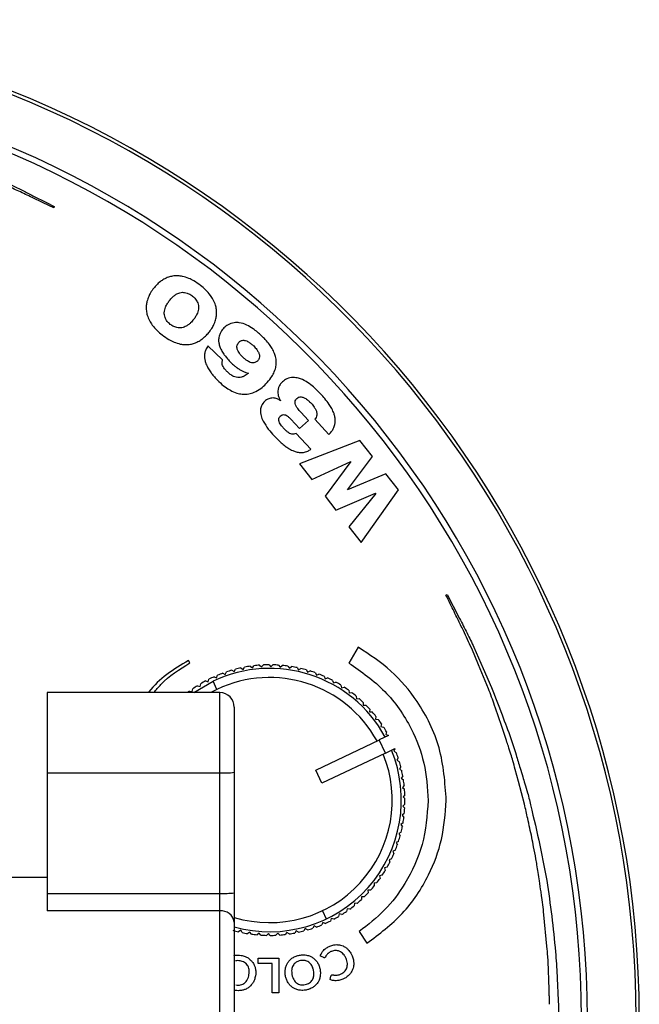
# Model space of a CAD drawing. Header units: millimetres. Extents: x -120 to 136, y 233 to 343.
# Tile 5 of 5: x 102 to 136, y 289 to 343. Entities that reach past the tile are written whole.
import ezdxf

# ---------------------------------------------------------------- set-up
doc = ezdxf.new("R2010")
doc.units = ezdxf.units.MM

msp = doc.modelspace()

# ---------------------------------------------------------------- linework, layer by layer
at = {"color": 7, "linetype": 'Continuous', "lineweight": 25}
for p, q in [((103.833, 332.564), (103.8, 332.497)), ((113.104, 324.122), (112.297, 324.901)), ((116.291, 321.872), (116.285, 321.866)), ((117.827, 320.791), (117.401, 321.247)), ((116.862, 320.849), (117.339, 320.337)), ((117.339, 320.337), (117.827, 320.791)), ((118.177, 320.849), (118.955, 320.014)), ((117.96, 319.203), (117.155, 320.067)), ((120.654, 319.689), (117.343, 318.405)), ((121.348, 318.8), (120.654, 319.689)), ((117.343, 318.405), (118.023, 317.536)), ((118.023, 317.536), (120.161, 318.525)), ((120.167, 318.517), (118.74, 316.617)), ((119.97, 316.968), (121.348, 318.8)), ((120.161, 318.525), (120.167, 318.517)), ((122.086, 317.855), (119.976, 316.961)), ((122.78, 316.967), (122.086, 317.855)), ((119.337, 315.853), (121.526, 316.778)), ((119.976, 316.961), (119.97, 316.968)), ((121.532, 316.77), (120.055, 314.935)), ((120.734, 314.065), (122.78, 316.967)), ((121.526, 316.778), (121.532, 316.77)), ((118.74, 316.617), (119.337, 315.853)), ((120.055, 314.935), (120.734, 314.065)), ((125.399, 311.173), (125.466, 311.206)), ((120.557, 308.303), (120.051, 307.428)), ((120.572, 308.294), (120.557, 308.303)), ((111.299, 307.432), (111.222, 307.565)), ((113.246, 306.803), (113.31, 306.936)), ((113.607, 307.03), (113.735, 306.957)), ((113.735, 306.957), (113.808, 307.085)), ((114.111, 307.158), (114.234, 307.076)), ((114.234, 307.076), (114.315, 307.199)), ((114.622, 307.25), (114.739, 307.16)), ((114.739, 307.16), (114.829, 307.277)), ((115.139, 307.307), (115.25, 307.209)), ((115.25, 307.209), (115.348, 307.32)), ((115.659, 307.327), (115.762, 307.222)), ((115.762, 307.222), (115.868, 307.325)), ((116.179, 307.312), (116.274, 307.199)), ((116.274, 307.199), (116.387, 307.295)), ((116.696, 307.26), (116.784, 307.141)), ((116.784, 307.141), (116.903, 307.229)), ((117.208, 307.172), (117.288, 307.047)), ((117.288, 307.047), (117.412, 307.126)), ((117.714, 307.048), (117.784, 306.918)), ((117.784, 306.918), (117.914, 306.989)), ((111.508, 305.798), (112.576, 306.424)), ((112.165, 306.44), (112.306, 306.395)), ((112.306, 306.395), (112.351, 306.536)), ((112.791, 305.972), (112.576, 306.424)), ((112.632, 306.67), (112.769, 306.615)), ((112.769, 306.615), (112.823, 306.753)), ((113.113, 306.867), (113.246, 306.803)), ((118.209, 306.89), (118.27, 306.755)), ((118.27, 306.755), (118.404, 306.816)), ((118.692, 306.697), (118.743, 306.559)), ((118.743, 306.559), (118.882, 306.61)), ((119.16, 306.471), (119.202, 306.33)), ((119.202, 306.33), (119.344, 306.371)), ((111.286, 305.885), (111.432, 305.86)), ((111.432, 305.86), (111.456, 306.006)), ((111.716, 306.178), (111.86, 306.143)), ((111.86, 306.143), (111.894, 306.287)), ((112.791, 305.972), (112.45, 305.798)), ((119.612, 306.213), (119.644, 306.069)), ((119.644, 306.069), (119.788, 306.101)), ((120.044, 305.924), (120.066, 305.778)), ((112.944, 305.798), (103.444, 305.798)), ((103.444, 305.798), (103.444, 293.774)), ((112.944, 269.916), (112.944, 305.798)), ((120.066, 305.778), (120.212, 305.8)), ((120.455, 305.606), (120.467, 305.459)), ((120.467, 305.459), (120.614, 305.47)), ((113.744, 304.998), (113.744, 270.716)), ((120.843, 305.26), (120.845, 305.112)), ((120.845, 305.112), (120.992, 305.113)), ((121.206, 304.887), (121.197, 304.74)), ((121.197, 304.74), (121.345, 304.731)), ((121.542, 304.491), (121.523, 304.344)), ((121.523, 304.344), (121.669, 304.325)), ((121.85, 304.071), (121.82, 303.927)), ((121.82, 303.927), (121.965, 303.897)), ((128.735, 303.153), (128.518, 303.829)), ((118.229, 301.528), (121.74, 303.199)), ((122.238, 303.436), (121.726, 303.192)), ((122.069, 302.47), (121.726, 303.192)), ((121.74, 303.199), (121.74, 303.199)), ((122.127, 303.632), (122.088, 303.489)), ((122.088, 303.489), (122.23, 303.45)), ((122.238, 303.436), (122.23, 303.45)), ((122.07, 302.47), (122.582, 302.713)), ((122.587, 302.699), (122.528, 302.564)), ((122.587, 302.699), (122.582, 302.713)), ((122.069, 302.47), (118.573, 300.806)), ((122.528, 302.564), (122.664, 302.505)), ((122.767, 302.212), (122.699, 302.081)), ((122.699, 302.081), (122.83, 302.012)), ((118.573, 300.806), (118.229, 301.528)), ((122.913, 301.712), (122.836, 301.586)), ((122.836, 301.586), (122.961, 301.509)), ((129.402, 300.905), (129.213, 301.57)), ((103.444, 301.376), (112.944, 301.376)), ((123.023, 301.204), (122.937, 301.084)), ((122.937, 301.084), (123.058, 300.998)), ((123.098, 300.69), (123.004, 300.576)), ((123.004, 300.576), (123.118, 300.482)), ((129.724, 299.656), (129.402, 300.905)), ((123.137, 300.171), (123.035, 300.064)), ((123.035, 300.064), (123.142, 299.962)), ((123.139, 299.651), (123.03, 299.551)), ((123.03, 299.551), (123.13, 299.442)), ((123.105, 299.132), (122.989, 299.04)), ((122.989, 299.04), (123.081, 298.925)), ((123.035, 298.617), (122.913, 298.533)), ((122.913, 298.533), (122.997, 298.412)), ((122.929, 298.108), (122.802, 298.033)), ((122.802, 298.033), (122.877, 297.906)), ((122.788, 297.607), (122.656, 297.541)), ((122.656, 297.541), (122.722, 297.409)), ((122.403, 296.642), (122.263, 296.595)), ((122.612, 297.118), (122.476, 297.061)), ((122.476, 297.061), (122.532, 296.925)), ((122.161, 296.182), (122.018, 296.145)), ((122.018, 296.145), (122.055, 296.002)), ((122.263, 296.595), (122.31, 296.455)), ((103.444, 295.607), (97.68, 295.607)), ((121.887, 295.739), (121.742, 295.713)), ((121.742, 295.713), (121.769, 295.567)), ((121.584, 295.317), (121.437, 295.301)), ((121.437, 295.301), (121.453, 295.154)), ((103.444, 294.739), (112.944, 294.739)), ((120.744, 294.546), (120.74, 294.398)), ((120.892, 294.542), (120.744, 294.546)), ((121.251, 294.918), (121.104, 294.911)), ((121.104, 294.911), (121.11, 294.764)), ((130.636, 294.825), (130.636, 294.83)), ((130.767, 293.85), (130.679, 294.513)), ((120.36, 294.206), (120.345, 294.059)), ((120.507, 294.192), (120.36, 294.206)), ((112.944, 293.774), (103.444, 293.774)), ((118.593, 293.783), (118.808, 293.331)), ((119.079, 293.36), (119.034, 293.219)), ((119.219, 293.315), (119.079, 293.36)), ((119.525, 293.612), (119.49, 293.468)), ((119.669, 293.577), (119.525, 293.612)), ((119.953, 293.895), (119.928, 293.749)), ((120.098, 293.87), (119.953, 293.895)), ((130.776, 293.743), (130.767, 293.85)), ((130.975, 291.65), (130.776, 293.743)), ((118.139, 292.952), (118.075, 292.819)), ((118.272, 292.888), (118.139, 292.952)), ((118.616, 293.14), (118.561, 293.002)), ((118.753, 293.085), (118.616, 293.14)), ((114.097, 292.708), (113.972, 292.629)), ((114.176, 292.583), (114.097, 292.708)), ((114.601, 292.614), (114.482, 292.527)), ((114.689, 292.495), (114.601, 292.614)), ((115.11, 292.556), (114.998, 292.46)), ((115.206, 292.443), (115.11, 292.556)), ((115.622, 292.533), (115.517, 292.43)), ((115.726, 292.428), (115.622, 292.533)), ((116.135, 292.546), (116.037, 292.436)), ((116.245, 292.448), (116.135, 292.546)), ((116.645, 292.595), (116.555, 292.478)), ((116.762, 292.505), (116.645, 292.595)), ((117.151, 292.679), (117.069, 292.556)), ((117.274, 292.597), (117.151, 292.679)), ((117.65, 292.798), (117.577, 292.67)), ((117.778, 292.725), (117.65, 292.798)), ((120.625, 292.639), (121.037, 291.991)), ((118.671, 291.204), (118.483, 291.289)), ((115.066, 290.884), (115.066, 291.178)), ((115.066, 291.178), (116.188, 291.178)), ((115.832, 290.884), (115.066, 290.884)), ((115.832, 289.266), (115.832, 290.884)), ((116.188, 291.178), (116.188, 289.266)), ((119.023, 289.989), (119.068, 290.188)), ((116.188, 289.266), (115.832, 289.266))]:
    msp.add_line(p, q, dxfattribs=at)
at = {"color": 7, "linetype": 'Continuous', "lineweight": 25, "flags": 128}
for points in [[(103.8, 332.497), (103.224, 332.771), (102.614, 333.061)], [(102.661, 333.161), (103.405, 332.782), (103.833, 332.564)], [(125.466, 311.206), (125.795, 310.566), (126.143, 309.887)], [(127.743, 306.013), (127.194, 307.325), (126.815, 308.234)], [(126.94, 308.293), (127.456, 307.122), (127.915, 306.081)]]:
    msp.add_lwpolyline(points, dxfattribs=at)
at = {"color": 7, "linetype": 'Continuous', "lineweight": 25}
for centre, radius, start, end in [((81.044, 287.857), 55, 197.4576, 162.5424), ((81.044, 287.857), 54.821, 197.5163, 162.4837), ((81.044, 287.857), 52.139, 198.4489, 161.5511), ((81.044, 287.857), 51.818, 198.5675, 161.4325), ((115.692, 299.878), 7.25, 28.6131, 115.4545), ((115.692, 299.878), 7.45, 106.258, 108.6511), ((115.692, 299.878), 7.45, 102.258, 104.6511), ((115.692, 299.878), 7.45, 98.258, 100.6511), ((115.692, 299.878), 7.45, 94.258, 96.6511), ((115.692, 299.878), 7.45, 90.258, 92.6511), ((115.692, 299.878), 7.45, 86.258, 88.6511), ((115.692, 299.878), 7.45, 82.258, 84.6511), ((115.692, 299.878), 7.45, 78.258, 80.6511), ((115.692, 299.878), 7.45, 74.258, 76.6511), ((115.692, 299.878), 7.45, 70.258, 72.6511), ((115.692, 299.878), 7.45, 118.258, 120.6511), ((115.692, 299.878), 7.45, 114.258, 116.6511), ((115.692, 299.878), 6.75, 28.8518, 115.4545), ((115.692, 299.878), 7.45, 110.258, 112.6511), ((115.692, 299.878), 7.45, 66.258, 68.6511), ((115.692, 299.878), 7.45, 62.258, 64.6511), ((115.692, 299.878), 7.45, 58.258, 60.6511), ((115.692, 299.878), 7.45, 126.258, 127.3747), ((115.692, 299.878), 7.45, 122.258, 124.6511), ((115.692, 299.878), 7.45, 54.258, 56.6511), ((112.944, 304.998), 0.8, 360, 90), ((115.692, 299.878), 7.45, 50.258, 52.6511), ((115.692, 299.878), 7.45, 46.258, 48.6511), ((115.692, 299.878), 7.45, 42.258, 44.6511), ((115.692, 299.878), 7.45, 38.258, 40.6511), ((115.692, 299.878), 7.45, 34.258, 36.6511), ((115.692, 299.878), 7.45, 30.258, 32.6511), ((115.692, 299.878), 7.25, 254.4118, 22.2876), ((115.692, 299.878), 6.75, 253.2242, 22.0572), ((115.692, 299.878), 7.45, 18.258, 20.6511), ((115.692, 299.878), 7.45, 14.258, 16.6511), ((115.692, 299.878), 7.45, 10.258, 12.6511), ((113.144, 306.345), 4.973, 267.699, 276.9332), ((115.692, 299.878), 7.45, 6.258, 8.6511), ((115.692, 299.878), 7.45, 2.258, 4.6511), ((115.692, 299.878), 7.45, 358.258, 0.6511), ((115.692, 299.878), 7.45, 354.258, 356.6511), ((115.692, 299.878), 7.45, 350.258, 352.6511), ((115.692, 299.878), 7.45, 346.258, 348.6511), ((115.692, 299.878), 7.45, 342.258, 344.6511), ((115.692, 299.878), 7.45, 338.258, 340.6511), ((115.692, 299.878), 7.45, 334.258, 336.6511), ((115.692, 299.878), 7.45, 330.258, 332.6511), ((115.692, 299.878), 7.45, 322.258, 324.6511), ((115.692, 299.878), 7.45, 326.258, 328.6511), ((115.692, 299.878), 7.45, 318.258, 320.6511), ((113.144, 299.708), 4.973, 267.699, 276.9332), ((115.692, 299.878), 7.45, 314.258, 316.6511), ((115.692, 299.878), 7.45, 306.258, 308.6511), ((115.692, 299.878), 7.45, 310.258, 312.6511), ((113.027, 293.054), 0.725, 8.6675, 96.6073), ((115.692, 299.878), 7.45, 298.258, 300.6511), ((115.692, 299.878), 7.45, 302.258, 304.6511), ((115.692, 299.878), 7.45, 286.258, 288.6511), ((115.692, 299.878), 7.45, 290.258, 292.6511), ((115.692, 299.878), 7.45, 294.258, 296.6511), ((115.692, 299.878), 7.45, 254.258, 256.6511), ((115.692, 299.878), 7.45, 258.258, 260.6511), ((115.692, 299.878), 7.45, 262.258, 264.6511), ((115.692, 299.878), 7.45, 266.258, 268.6511), ((115.692, 299.878), 7.45, 270.258, 272.6511), ((115.692, 299.878), 7.45, 274.258, 276.6511), ((115.692, 299.878), 7.45, 278.258, 280.6511), ((115.692, 299.878), 7.45, 282.258, 284.6511)]:
    msp.add_arc(centre, radius, start, end, dxfattribs=at)
for points, knots in [([(102.614, 333.061), (102.37, 333.179), (101.896, 333.408), (101.417, 333.624), (101.184, 333.729)], [0, 0, 0, 0, 0.515048, 1, 1, 1, 1]), ([(101.246, 333.869), (101.532, 333.729), (102.006, 333.497), (102.475, 333.256), (102.661, 333.161)], [0, 0, 0, 0, 0.605428, 1, 1, 1, 1]), ([(110.121, 328.678), (110.032, 328.642), (109.873, 328.579), (109.734, 328.479), (109.673, 328.436)], [0, 0, 0, 0, 0.5596503, 1, 1, 1, 1]), ([(110.643, 328.75), (110.542, 328.749), (110.364, 328.749), (110.194, 328.699), (110.121, 328.678)], [0, 0, 0, 0, 0.56987, 1, 1, 1, 1]), ([(111.236, 328.61), (111.124, 328.652), (110.932, 328.723), (110.728, 328.742), (110.643, 328.75)], [0, 0, 0, 0, 0.583415, 1, 1, 1, 1]), ([(111.893, 328.215), (111.771, 328.306), (111.564, 328.459), (111.331, 328.566), (111.236, 328.61)], [0, 0, 0, 0, 0.591222, 1, 1, 1, 1]), ([(109.306, 328.068), (109.246, 327.988), (109.141, 327.845), (109.065, 327.685), (109.032, 327.615)], [0, 0, 0, 0, 0.563825, 1, 1, 1, 1]), ([(109.673, 328.436), (109.598, 328.374), (109.465, 328.263), (109.355, 328.128), (109.306, 328.068)], [0, 0, 0, 0, 0.556399, 1, 1, 1, 1]), ([(112.434, 327.674), (112.348, 327.778), (112.185, 327.977), (111.987, 328.139), (111.893, 328.215)], [0, 0, 0, 0, 0.52818, 1, 1, 1, 1]), ([(109.032, 327.615), (108.996, 327.524), (108.933, 327.363), (108.91, 327.191), (108.9, 327.115)], [0, 0, 0, 0, 0.560802, 1, 1, 1, 1]), ([(110.175, 327.389), (110.228, 327.453), (110.317, 327.562), (110.427, 327.649), (110.471, 327.684)], [0, 0, 0, 0, 0.5978262, 1, 1, 1, 1]), ([(110.471, 327.684), (110.522, 327.718), (110.61, 327.777), (110.71, 327.808), (110.751, 327.821)], [0, 0, 0, 0, 0.5899067, 1, 1, 1, 1]), ([(110.751, 327.821), (110.801, 327.831), (110.887, 327.848), (110.974, 327.839), (111.012, 327.836)], [0, 0, 0, 0, 0.573503, 1, 1, 1, 1]), ([(111.012, 327.836), (111.057, 327.827), (111.137, 327.811), (111.211, 327.778), (111.243, 327.764)], [0, 0, 0, 0, 0.562168, 1, 1, 1, 1]), ([(111.243, 327.764), (111.283, 327.743), (111.352, 327.706), (111.414, 327.658), (111.441, 327.638)], [0, 0, 0, 0, 0.565999, 1, 1, 1, 1]), ([(111.441, 327.638), (111.475, 327.61), (111.536, 327.56), (111.587, 327.5), (111.609, 327.473)], [0, 0, 0, 0, 0.5526208, 1, 1, 1, 1]), ([(112.714, 327.132), (112.676, 327.235), (112.605, 327.428), (112.489, 327.596), (112.434, 327.674)], [0, 0, 0, 0, 0.535532, 1, 1, 1, 1]), ([(108.9, 327.115), (108.897, 327.017), (108.89, 326.838), (108.933, 326.664), (108.953, 326.586)], [0, 0, 0, 0, 0.549929, 1, 1, 1, 1]), ([(109.889, 326.717), (109.894, 326.774), (109.904, 326.881), (109.941, 326.981), (109.959, 327.028)], [0, 0, 0, 0, 0.530384, 1, 1, 1, 1]), ([(109.959, 327.028), (109.99, 327.095), (110.05, 327.222), (110.135, 327.335), (110.175, 327.389)], [0, 0, 0, 0, 0.522382, 1, 1, 1, 1]), ([(111.609, 327.473), (111.636, 327.437), (111.685, 327.37), (111.717, 327.294), (111.731, 327.26)], [0, 0, 0, 0, 0.555129, 1, 1, 1, 1]), ([(111.777, 327.001), (111.773, 326.946), (111.765, 326.841), (111.73, 326.743), (111.713, 326.697)], [0, 0, 0, 0, 0.532336, 1, 1, 1, 1]), ([(111.731, 327.26), (111.746, 327.214), (111.773, 327.13), (111.776, 327.041), (111.777, 327.001)], [0, 0, 0, 0, 0.545778, 1, 1, 1, 1]), ([(112.77, 326.608), (112.772, 326.705), (112.777, 326.883), (112.733, 327.055), (112.714, 327.132)], [0, 0, 0, 0, 0.548995, 1, 1, 1, 1]), ([(108.953, 326.586), (108.99, 326.483), (109.059, 326.289), (109.176, 326.121), (109.23, 326.042)], [0, 0, 0, 0, 0.536185, 1, 1, 1, 1]), ([(109.933, 326.455), (109.918, 326.501), (109.891, 326.587), (109.89, 326.676), (109.889, 326.717)], [0, 0, 0, 0, 0.544569, 1, 1, 1, 1]), ([(110.055, 326.242), (110.027, 326.279), (109.978, 326.345), (109.947, 326.421), (109.933, 326.455)], [0, 0, 0, 0, 0.555383, 1, 1, 1, 1]), ([(111.713, 326.697), (111.683, 326.632), (111.626, 326.509), (111.545, 326.401), (111.506, 326.349)], [0, 0, 0, 0, 0.524308, 1, 1, 1, 1]), ([(112.643, 326.115), (112.678, 326.204), (112.74, 326.364), (112.761, 326.533), (112.77, 326.608)], [0, 0, 0, 0, 0.559605, 1, 1, 1, 1]), ([(109.23, 326.042), (109.316, 325.937), (109.478, 325.738), (109.677, 325.576), (109.771, 325.5)], [0, 0, 0, 0, 0.5283537, 1, 1, 1, 1]), ([(110.222, 326.077), (110.189, 326.105), (110.128, 326.155), (110.077, 326.215), (110.055, 326.242)], [0, 0, 0, 0, 0.552728, 1, 1, 1, 1]), ([(110.422, 325.954), (110.383, 325.974), (110.312, 326.01), (110.249, 326.057), (110.222, 326.077)], [0, 0, 0, 0, 0.566815, 1, 1, 1, 1]), ([(110.658, 325.888), (110.613, 325.895), (110.531, 325.908), (110.455, 325.94), (110.422, 325.954)], [0, 0, 0, 0, 0.563978, 1, 1, 1, 1]), ([(110.924, 325.909), (110.873, 325.898), (110.786, 325.878), (110.696, 325.885), (110.658, 325.888)], [0, 0, 0, 0, 0.574347, 1, 1, 1, 1]), ([(111.209, 326.052), (111.156, 326.016), (111.067, 325.956), (110.966, 325.923), (110.924, 325.909)], [0, 0, 0, 0, 0.589008, 1, 1, 1, 1]), ([(111.506, 326.349), (111.453, 326.284), (111.363, 326.175), (111.253, 326.087), (111.209, 326.052)], [0, 0, 0, 0, 0.5968486, 1, 1, 1, 1]), ([(112.376, 325.67), (112.434, 325.749), (112.537, 325.889), (112.611, 326.046), (112.643, 326.115)], [0, 0, 0, 0, 0.5630844, 1, 1, 1, 1]), ([(113.73, 326.171), (113.615, 326.143), (113.405, 326.091), (113.246, 325.946), (113.175, 325.88)], [0, 0, 0, 0, 0.549114, 1, 1, 1, 1]), ([(114.43, 326.04), (114.296, 326.095), (114.07, 326.187), (113.828, 326.176), (113.73, 326.171)], [0, 0, 0, 0, 0.594718, 1, 1, 1, 1]), ([(115.249, 325.445), (115.098, 325.584), (114.847, 325.815), (114.548, 325.976), (114.43, 326.04)], [0, 0, 0, 0, 0.60436, 1, 1, 1, 1]), ([(109.771, 325.5), (109.894, 325.409), (110.101, 325.255), (110.335, 325.147), (110.43, 325.102)], [0, 0, 0, 0, 0.5916448, 1, 1, 1, 1]), ([(111.999, 325.289), (112.075, 325.353), (112.212, 325.469), (112.325, 325.608), (112.376, 325.67)], [0, 0, 0, 0, 0.553892, 1, 1, 1, 1]), ([(112.922, 325.477), (112.904, 325.4), (112.871, 325.265), (112.886, 325.126), (112.892, 325.066)], [0, 0, 0, 0, 0.563178, 1, 1, 1, 1]), ([(113.175, 325.88), (113.112, 325.809), (113.006, 325.687), (112.946, 325.538), (112.922, 325.477)], [0, 0, 0, 0, 0.589897, 1, 1, 1, 1]), ([(115.678, 324.968), (115.605, 325.06), (115.471, 325.227), (115.318, 325.377), (115.249, 325.445)], [0, 0, 0, 0, 0.546965, 1, 1, 1, 1]), ([(110.43, 325.102), (110.543, 325.06), (110.735, 324.989), (110.939, 324.971), (111.024, 324.963)], [0, 0, 0, 0, 0.583723, 1, 1, 1, 1]), ([(111.024, 324.963), (111.125, 324.964), (111.304, 324.965), (111.474, 325.017), (111.548, 325.039)], [0, 0, 0, 0, 0.569651, 1, 1, 1, 1]), ([(111.548, 325.039), (111.637, 325.075), (111.798, 325.141), (111.937, 325.244), (111.999, 325.289)], [0, 0, 0, 0, 0.557488, 1, 1, 1, 1]), ([(112.297, 324.901), (112.25, 324.829), (112.169, 324.704), (112.134, 324.559), (112.12, 324.498)], [0, 0, 0, 0, 0.579078, 1, 1, 1, 1]), ([(112.892, 325.066), (112.909, 324.988), (112.94, 324.848), (113.004, 324.719), (113.033, 324.661)], [0, 0, 0, 0, 0.549953, 1, 1, 1, 1]), ([(113.896, 324.766), (113.892, 324.802), (113.885, 324.865), (113.903, 324.925), (113.911, 324.95)], [0, 0, 0, 0, 0.578491, 1, 1, 1, 1]), ([(113.911, 324.95), (113.924, 324.98), (113.949, 325.034), (113.988, 325.077), (114.006, 325.097)], [0, 0, 0, 0, 0.552878, 1, 1, 1, 1]), ([(114.006, 325.097), (114.027, 325.117), (114.065, 325.152), (114.113, 325.173), (114.134, 325.182)], [0, 0, 0, 0, 0.555195, 1, 1, 1, 1]), ([(114.134, 325.182), (114.164, 325.191), (114.222, 325.207), (114.281, 325.2), (114.308, 325.197)], [0, 0, 0, 0, 0.531895, 1, 1, 1, 1]), ([(114.308, 325.197), (114.349, 325.187), (114.427, 325.168), (114.498, 325.128), (114.533, 325.109)], [0, 0, 0, 0, 0.5139047, 1, 1, 1, 1]), ([(114.533, 325.109), (114.583, 325.075), (114.683, 325.009), (114.769, 324.928), (114.812, 324.888)], [0, 0, 0, 0, 0.51261, 1, 1, 1, 1]), ([(114.812, 324.888), (114.873, 324.826), (114.972, 324.725), (115.043, 324.602), (115.071, 324.554)], [0, 0, 0, 0, 0.61079, 1, 1, 1, 1]), ([(115.963, 324.47), (115.92, 324.566), (115.841, 324.741), (115.729, 324.897), (115.678, 324.968)], [0, 0, 0, 0, 0.5463928, 1, 1, 1, 1]), ([(112.12, 324.498), (112.111, 324.421), (112.095, 324.283), (112.12, 324.146), (112.132, 324.086)], [0, 0, 0, 0, 0.557516, 1, 1, 1, 1]), ([(113.033, 324.661), (113.075, 324.587), (113.151, 324.453), (113.247, 324.332), (113.29, 324.278)], [0, 0, 0, 0, 0.552052, 1, 1, 1, 1]), ([(113.29, 324.278), (113.347, 324.21), (113.449, 324.089), (113.562, 323.978), (113.612, 323.929)], [0, 0, 0, 0, 0.561508, 1, 1, 1, 1]), ([(113.989, 324.541), (113.964, 324.584), (113.922, 324.654), (113.903, 324.734), (113.896, 324.766)], [0, 0, 0, 0, 0.602331, 1, 1, 1, 1]), ([(114.22, 324.269), (114.169, 324.32), (114.084, 324.404), (114.016, 324.502), (113.989, 324.541)], [0, 0, 0, 0, 0.606601, 1, 1, 1, 1]), ([(114.518, 324.034), (114.465, 324.069), (114.358, 324.138), (114.266, 324.225), (114.22, 324.269)], [0, 0, 0, 0, 0.504176, 1, 1, 1, 1]), ([(115.133, 324.283), (115.126, 324.241), (115.114, 324.17), (115.068, 324.114), (115.049, 324.091)], [0, 0, 0, 0, 0.575402, 1, 1, 1, 1]), ([(115.071, 324.554), (115.094, 324.502), (115.132, 324.414), (115.133, 324.32), (115.133, 324.283)], [0, 0, 0, 0, 0.606034, 1, 1, 1, 1]), ([(116.058, 323.945), (116.054, 324.045), (116.048, 324.225), (115.989, 324.395), (115.963, 324.47)], [0, 0, 0, 0, 0.556845, 1, 1, 1, 1]), ([(112.132, 324.086), (112.154, 324.008), (112.194, 323.867), (112.262, 323.737), (112.293, 323.679)], [0, 0, 0, 0, 0.54964, 1, 1, 1, 1]), ([(113.074, 323.914), (113.07, 323.954), (113.064, 324.026), (113.092, 324.093), (113.104, 324.122)], [0, 0, 0, 0, 0.560317, 1, 1, 1, 1]), ([(113.167, 323.688), (113.142, 323.729), (113.1, 323.801), (113.082, 323.881), (113.074, 323.914)], [0, 0, 0, 0, 0.586258, 1, 1, 1, 1]), ([(113.612, 323.929), (113.667, 323.878), (113.762, 323.788), (113.866, 323.709), (113.909, 323.675)], [0, 0, 0, 0, 0.577901, 1, 1, 1, 1]), ([(114.747, 323.956), (114.706, 323.963), (114.626, 323.977), (114.554, 324.015), (114.518, 324.034)], [0, 0, 0, 0, 0.506741, 1, 1, 1, 1]), ([(114.918, 323.99), (114.889, 323.978), (114.834, 323.955), (114.774, 323.956), (114.747, 323.956)], [0, 0, 0, 0, 0.537333, 1, 1, 1, 1]), ([(115.049, 324.091), (115.026, 324.069), (114.987, 324.03), (114.939, 324.003), (114.918, 323.99)], [0, 0, 0, 0, 0.559272, 1, 1, 1, 1]), ([(115.914, 323.391), (115.958, 323.494), (116.035, 323.672), (116.051, 323.865), (116.058, 323.945)], [0, 0, 0, 0, 0.579973, 1, 1, 1, 1]), ([(112.293, 323.679), (112.338, 323.604), (112.418, 323.468), (112.516, 323.344), (112.56, 323.289)], [0, 0, 0, 0, 0.552372, 1, 1, 1, 1]), ([(112.56, 323.289), (112.619, 323.219), (112.725, 323.094), (112.842, 322.98), (112.893, 322.929)], [0, 0, 0, 0, 0.559416, 1, 1, 1, 1]), ([(113.362, 323.456), (113.32, 323.498), (113.249, 323.57), (113.191, 323.653), (113.167, 323.688)], [0, 0, 0, 0, 0.58249, 1, 1, 1, 1]), ([(113.71, 323.207), (113.645, 323.242), (113.519, 323.311), (113.413, 323.408), (113.362, 323.456)], [0, 0, 0, 0, 0.5124081, 1, 1, 1, 1]), ([(114.015, 323.148), (113.959, 323.149), (113.853, 323.15), (113.756, 323.189), (113.71, 323.207)], [0, 0, 0, 0, 0.531036, 1, 1, 1, 1]), ([(113.909, 323.675), (113.963, 323.638), (114.059, 323.572), (114.162, 323.522), (114.207, 323.5)], [0, 0, 0, 0, 0.569722, 1, 1, 1, 1]), ([(114.284, 323.227), (114.236, 323.205), (114.15, 323.165), (114.056, 323.153), (114.015, 323.148)], [0, 0, 0, 0, 0.561027, 1, 1, 1, 1]), ([(114.207, 323.5), (114.265, 323.476), (114.368, 323.432), (114.477, 323.408), (114.526, 323.397)], [0, 0, 0, 0, 0.557097, 1, 1, 1, 1]), ([(114.526, 323.397), (114.483, 323.362), (114.406, 323.299), (114.321, 323.249), (114.284, 323.227)], [0, 0, 0, 0, 0.568654, 1, 1, 1, 1]), ([(115.485, 322.802), (115.583, 322.91), (115.749, 323.09), (115.866, 323.305), (115.914, 323.391)], [0, 0, 0, 0, 0.595055, 1, 1, 1, 1]), ([(112.893, 322.929), (113.007, 322.825), (113.204, 322.644), (113.432, 322.506), (113.528, 322.448)], [0, 0, 0, 0, 0.5791964, 1, 1, 1, 1]), ([(114.839, 322.339), (114.965, 322.404), (115.203, 322.526), (115.395, 322.714), (115.485, 322.802)], [0, 0, 0, 0, 0.52772, 1, 1, 1, 1]), ([(116.199, 322.642), (116.18, 322.59), (116.147, 322.499), (116.143, 322.403), (116.142, 322.362)], [0, 0, 0, 0, 0.56958, 1, 1, 1, 1]), ([(116.391, 322.91), (116.346, 322.863), (116.268, 322.783), (116.219, 322.683), (116.199, 322.642)], [0, 0, 0, 0, 0.5846987, 1, 1, 1, 1]), ([(116.987, 323.157), (116.866, 323.142), (116.643, 323.115), (116.47, 322.974), (116.391, 322.91)], [0, 0, 0, 0, 0.5454448, 1, 1, 1, 1]), ([(117.696, 322.93), (117.563, 323.003), (117.34, 323.126), (117.088, 323.148), (116.987, 323.157)], [0, 0, 0, 0, 0.597424, 1, 1, 1, 1]), ([(118.491, 322.257), (118.345, 322.407), (118.102, 322.658), (117.812, 322.852), (117.696, 322.93)], [0, 0, 0, 0, 0.598992, 1, 1, 1, 1]), ([(113.528, 322.448), (113.648, 322.39), (113.856, 322.287), (114.085, 322.252), (114.182, 322.237)], [0, 0, 0, 0, 0.573399, 1, 1, 1, 1]), ([(114.182, 322.237), (114.306, 322.234), (114.532, 322.228), (114.744, 322.305), (114.839, 322.339)], [0, 0, 0, 0, 0.550346, 1, 1, 1, 1]), ([(116.142, 322.362), (116.144, 322.311), (116.147, 322.221), (116.173, 322.134), (116.184, 322.097)], [0, 0, 0, 0, 0.565477, 1, 1, 1, 1]), ([(116.184, 322.097), (116.2, 322.052), (116.229, 321.973), (116.273, 321.902), (116.291, 321.872)], [0, 0, 0, 0, 0.572884, 1, 1, 1, 1]), ([(118.971, 321.668), (118.892, 321.775), (118.743, 321.981), (118.572, 322.168), (118.491, 322.257)], [0, 0, 0, 0, 0.524535, 1, 1, 1, 1]), ([(115.425, 321.845), (115.354, 321.767), (115.228, 321.63), (115.195, 321.449), (115.181, 321.371)], [0, 0, 0, 0, 0.568368, 1, 1, 1, 1]), ([(115.649, 321.984), (115.605, 321.965), (115.524, 321.929), (115.456, 321.871), (115.425, 321.845)], [0, 0, 0, 0, 0.543324, 1, 1, 1, 1]), ([(115.886, 322.023), (115.842, 322.021), (115.761, 322.019), (115.684, 321.995), (115.649, 321.984)], [0, 0, 0, 0, 0.5496484, 1, 1, 1, 1]), ([(116.108, 321.977), (116.068, 321.991), (115.996, 322.016), (115.92, 322.021), (115.886, 322.023)], [0, 0, 0, 0, 0.551529, 1, 1, 1, 1]), ([(116.285, 321.866), (116.255, 321.891), (116.201, 321.936), (116.137, 321.965), (116.108, 321.977)], [0, 0, 0, 0, 0.550135, 1, 1, 1, 1]), ([(117.09, 321.813), (117.099, 321.852), (117.115, 321.925), (117.167, 321.978), (117.191, 322.003)], [0, 0, 0, 0, 0.537438, 1, 1, 1, 1]), ([(117.155, 321.568), (117.131, 321.615), (117.092, 321.693), (117.09, 321.779), (117.09, 321.813)], [0, 0, 0, 0, 0.610147, 1, 1, 1, 1]), ([(117.401, 321.247), (117.345, 321.309), (117.254, 321.409), (117.183, 321.524), (117.155, 321.568)], [0, 0, 0, 0, 0.61493, 1, 1, 1, 1]), ([(117.191, 322.003), (117.221, 322.026), (117.273, 322.067), (117.337, 322.079), (117.365, 322.083)], [0, 0, 0, 0, 0.574749, 1, 1, 1, 1]), ([(117.365, 322.083), (117.401, 322.083), (117.469, 322.083), (117.533, 322.059), (117.562, 322.048)], [0, 0, 0, 0, 0.537918, 1, 1, 1, 1]), ([(117.562, 322.048), (117.602, 322.029), (117.676, 321.993), (117.742, 321.944), (117.773, 321.922)], [0, 0, 0, 0, 0.537683, 1, 1, 1, 1]), ([(117.773, 321.922), (117.813, 321.889), (117.886, 321.828), (117.951, 321.76), (117.981, 321.729)], [0, 0, 0, 0, 0.545876, 1, 1, 1, 1]), ([(117.981, 321.729), (118.04, 321.663), (118.136, 321.555), (118.205, 321.427), (118.232, 321.377)], [0, 0, 0, 0, 0.6075045, 1, 1, 1, 1]), ([(119.235, 321.165), (119.197, 321.258), (119.125, 321.433), (119.02, 321.592), (118.971, 321.668)], [0, 0, 0, 0, 0.5243488, 1, 1, 1, 1]), ([(115.181, 321.371), (115.185, 321.258), (115.194, 321.038), (115.291, 320.839), (115.339, 320.742)], [0, 0, 0, 0, 0.509484, 1, 1, 1, 1]), ([(116.192, 320.83), (116.196, 320.87), (116.204, 320.946), (116.255, 321.001), (116.279, 321.027)], [0, 0, 0, 0, 0.5355747, 1, 1, 1, 1]), ([(116.279, 321.027), (116.31, 321.053), (116.363, 321.097), (116.43, 321.107), (116.457, 321.111)], [0, 0, 0, 0, 0.597333, 1, 1, 1, 1]), ([(116.457, 321.111), (116.493, 321.106), (116.561, 321.097), (116.619, 321.06), (116.647, 321.042)], [0, 0, 0, 0, 0.5202056, 1, 1, 1, 1]), ([(116.647, 321.042), (116.686, 321.012), (116.763, 320.953), (116.83, 320.883), (116.862, 320.849)], [0, 0, 0, 0, 0.517143, 1, 1, 1, 1]), ([(118.289, 321.085), (118.279, 321.037), (118.259, 320.949), (118.202, 320.88), (118.177, 320.849)], [0, 0, 0, 0, 0.549928, 1, 1, 1, 1]), ([(118.232, 321.377), (118.255, 321.321), (118.294, 321.227), (118.291, 321.126), (118.289, 321.085)], [0, 0, 0, 0, 0.595535, 1, 1, 1, 1]), ([(119.307, 320.734), (119.305, 320.812), (119.302, 320.96), (119.256, 321.1), (119.235, 321.165)], [0, 0, 0, 0, 0.533585, 1, 1, 1, 1]), ([(115.339, 320.742), (115.428, 320.596), (115.603, 320.309), (115.829, 320.06), (115.941, 319.938)], [0, 0, 0, 0, 0.507484, 1, 1, 1, 1]), ([(116.273, 320.598), (116.249, 320.641), (116.207, 320.714), (116.196, 320.796), (116.192, 320.83)], [0, 0, 0, 0, 0.594098, 1, 1, 1, 1]), ([(116.471, 320.347), (116.429, 320.393), (116.357, 320.472), (116.298, 320.561), (116.273, 320.598)], [0, 0, 0, 0, 0.585405, 1, 1, 1, 1]), ([(119.206, 320.355), (119.236, 320.423), (119.289, 320.544), (119.301, 320.676), (119.307, 320.734)], [0, 0, 0, 0, 0.5580997, 1, 1, 1, 1]), ([(115.941, 319.938), (116.011, 319.864), (116.136, 319.732), (116.269, 319.61), (116.327, 319.557)], [0, 0, 0, 0, 0.564979, 1, 1, 1, 1]), ([(116.693, 320.136), (116.652, 320.171), (116.573, 320.237), (116.503, 320.312), (116.471, 320.347)], [0, 0, 0, 0, 0.533457, 1, 1, 1, 1]), ([(116.913, 320.028), (116.871, 320.041), (116.791, 320.064), (116.724, 320.113), (116.693, 320.136)], [0, 0, 0, 0, 0.536747, 1, 1, 1, 1]), ([(117.155, 320.067), (117.109, 320.048), (117.031, 320.016), (116.948, 320.025), (116.913, 320.028)], [0, 0, 0, 0, 0.588043, 1, 1, 1, 1]), ([(118.955, 320.014), (119.011, 320.074), (119.107, 320.179), (119.177, 320.303), (119.206, 320.355)], [0, 0, 0, 0, 0.576502, 1, 1, 1, 1]), ([(116.327, 319.557), (116.401, 319.494), (116.53, 319.383), (116.671, 319.289), (116.732, 319.249)], [0, 0, 0, 0, 0.571886, 1, 1, 1, 1]), ([(116.732, 319.249), (116.807, 319.204), (116.939, 319.127), (117.084, 319.079), (117.145, 319.058)], [0, 0, 0, 0, 0.574493, 1, 1, 1, 1]), ([(117.145, 319.058), (117.222, 319.04), (117.358, 319.008), (117.497, 319.022), (117.557, 319.028)], [0, 0, 0, 0, 0.564796, 1, 1, 1, 1]), ([(117.557, 319.028), (117.635, 319.047), (117.78, 319.081), (117.903, 319.165), (117.96, 319.203)], [0, 0, 0, 0, 0.5381479, 1, 1, 1, 1]), ([(126.05, 309.841), (125.912, 310.123), (125.695, 310.567), (125.478, 311.011), (125.399, 311.173)], [0, 0, 0, 0, 0.634974, 1, 1, 1, 1]), ([(126.815, 308.234), (126.665, 308.56), (126.418, 309.1), (126.154, 309.631), (126.05, 309.841)], [0, 0, 0, 0, 0.605016, 1, 1, 1, 1]), ([(126.143, 309.887), (126.285, 309.616), (126.561, 309.09), (126.816, 308.554), (126.94, 308.293)], [0, 0, 0, 0, 0.514854, 1, 1, 1, 1]), ([(125.417, 299.852), (125.347, 300.835), (125.211, 302.765), (124.004, 305.193), (122.437, 307.069), (121.196, 307.884), (120.572, 308.294)], [0, 0, 0, 0, 0.287608, 0.564809, 0.781348, 1, 1, 1, 1]), ([(111.222, 307.565), (110.405, 307.076), (109.575, 306.579), (109.03, 305.81), (109.021, 305.798)], [0, 0, 0, 0, 0.983773, 1, 1, 1, 1]), ([(109.317, 305.798), (109.443, 305.953), (109.987, 306.623), (110.729, 307.08), (111.299, 307.432)], [0, 0, 0, 0, 0.231665, 1, 1, 1, 1]), ([(120.051, 307.428), (120.745, 306.945), (122.132, 305.979), (123.478, 303.997), (124.282, 301.918), (124.374, 300.548), (124.421, 299.852)], [0, 0, 0, 0, 0.275501, 0.55142, 0.772067, 1, 1, 1, 1]), ([(128.518, 303.829), (128.373, 304.252), (128.122, 304.982), (127.855, 305.707), (127.743, 306.013)], [0, 0, 0, 0, 0.578832, 1, 1, 1, 1]), ([(127.915, 306.081), (128.108, 305.579), (128.466, 304.645), (128.812, 303.707), (128.972, 303.272)], [0, 0, 0, 0, 0.536884, 1, 1, 1, 1]), ([(128.978, 302.404), (128.929, 302.549), (128.846, 302.798), (128.768, 303.049), (128.735, 303.153)], [0, 0, 0, 0, 0.584981, 1, 1, 1, 1]), ([(128.972, 303.272), (129.068, 302.975), (129.242, 302.434), (129.406, 301.89), (129.48, 301.645)], [0, 0, 0, 0, 0.550413, 1, 1, 1, 1]), ([(129.213, 301.57), (129.168, 301.726), (129.089, 302.004), (129.011, 302.283), (128.978, 302.404)], [0, 0, 0, 0, 0.564535, 1, 1, 1, 1]), ([(129.48, 301.645), (129.528, 301.485), (129.616, 301.198), (129.704, 300.911), (129.743, 300.783)], [0, 0, 0, 0, 0.555708, 1, 1, 1, 1]), ([(129.743, 300.783), (129.795, 300.618), (129.888, 300.321), (129.961, 300.019), (129.994, 299.885)], [0, 0, 0, 0, 0.5561046, 1, 1, 1, 1]), ([(129.994, 299.885), (130.345, 298.41), (131.002, 295.65), (131.298, 292.829), (131.436, 291.516)], [0, 0, 0, 0, 0.534407, 1, 1, 1, 1]), ([(124.421, 299.852), (124.357, 299.035), (124.229, 297.43), (123.285, 295.389), (122.074, 293.77), (121.108, 293.016), (120.625, 292.639)], [0, 0, 0, 0, 0.288465, 0.567185, 0.7837, 1, 1, 1, 1]), ([(121.037, 291.991), (121.726, 292.505), (123.105, 293.537), (124.444, 295.581), (125.251, 297.721), (125.361, 299.132), (125.417, 299.852)], [0, 0, 0, 0, 0.2736425, 0.5485229, 0.7697361, 1, 1, 1, 1]), ([(130.129, 297.818), (130.052, 298.166), (129.917, 298.778), (129.782, 299.391), (129.724, 299.656)], [0, 0, 0, 0, 0.567192, 1, 1, 1, 1]), ([(130.356, 296.642), (130.312, 296.865), (130.237, 297.257), (130.161, 297.649), (130.129, 297.818)], [0, 0, 0, 0, 0.568614, 1, 1, 1, 1]), ([(130.469, 295.887), (130.45, 296.029), (130.416, 296.281), (130.374, 296.532), (130.356, 296.642)], [0, 0, 0, 0, 0.562556, 1, 1, 1, 1]), ([(130.636, 294.83), (130.604, 295.029), (130.549, 295.381), (130.494, 295.733), (130.469, 295.887)], [0, 0, 0, 0, 0.563155, 1, 1, 1, 1]), ([(130.679, 294.513), (130.671, 294.571), (130.656, 294.675), (130.642, 294.779), (130.636, 294.825)], [0, 0, 0, 0, 0.561574, 1, 1, 1, 1]), ([(118.66, 291.604), (118.714, 291.654), (118.818, 291.749), (118.945, 291.807), (119.005, 291.834)], [0, 0, 0, 0, 0.528423, 1, 1, 1, 1]), ([(119.005, 291.834), (119.076, 291.861), (119.2, 291.907), (119.331, 291.914), (119.386, 291.917)], [0, 0, 0, 0, 0.577281, 1, 1, 1, 1]), ([(119.386, 291.917), (119.453, 291.913), (119.573, 291.907), (119.684, 291.863), (119.732, 291.844)], [0, 0, 0, 0, 0.564944, 1, 1, 1, 1]), ([(119.732, 291.844), (119.791, 291.813), (119.899, 291.756), (119.984, 291.67), (120.023, 291.631)], [0, 0, 0, 0, 0.549441, 1, 1, 1, 1]), ([(113.722, 291.321), (113.796, 291.332), (113.93, 291.353), (114.064, 291.334), (114.125, 291.325)], [0, 0, 0, 0, 0.544703, 1, 1, 1, 1]), ([(114.125, 291.325), (114.201, 291.308), (114.333, 291.279), (114.451, 291.212), (114.502, 291.184)], [0, 0, 0, 0, 0.573712, 1, 1, 1, 1]), ([(116.691, 290.93), (116.732, 290.985), (116.807, 291.084), (116.907, 291.156), (116.952, 291.189)], [0, 0, 0, 0, 0.552076, 1, 1, 1, 1]), ([(116.952, 291.189), (117.017, 291.225), (117.134, 291.292), (117.266, 291.323), (117.326, 291.336)], [0, 0, 0, 0, 0.544598, 1, 1, 1, 1]), ([(117.326, 291.336), (117.404, 291.348), (117.538, 291.368), (117.672, 291.348), (117.729, 291.34)], [0, 0, 0, 0, 0.573707, 1, 1, 1, 1]), ([(117.729, 291.34), (117.797, 291.322), (117.918, 291.292), (118.023, 291.226), (118.069, 291.198)], [0, 0, 0, 0, 0.566772, 1, 1, 1, 1]), ([(118.069, 291.198), (118.123, 291.155), (118.221, 291.079), (118.291, 290.977), (118.323, 290.931)], [0, 0, 0, 0, 0.553102, 1, 1, 1, 1]), ([(118.483, 291.289), (118.506, 291.354), (118.547, 291.469), (118.625, 291.563), (118.66, 291.604)], [0, 0, 0, 0, 0.5582851, 1, 1, 1, 1]), ([(118.726, 291.203), (118.716, 291.2), (118.697, 291.195), (118.679, 291.201), (118.671, 291.204)], [0, 0, 0, 0, 0.549099, 1, 1, 1, 1]), ([(118.753, 291.222), (118.748, 291.218), (118.741, 291.21), (118.731, 291.205), (118.726, 291.203)], [0, 0, 0, 0, 0.552632, 1, 1, 1, 1]), ([(118.771, 291.251), (118.768, 291.245), (118.763, 291.235), (118.756, 291.226), (118.753, 291.222)], [0, 0, 0, 0, 0.570956, 1, 1, 1, 1]), ([(118.825, 291.346), (118.814, 291.33), (118.794, 291.299), (118.778, 291.266), (118.771, 291.251)], [0, 0, 0, 0, 0.543503, 1, 1, 1, 1]), ([(118.894, 291.424), (118.88, 291.41), (118.855, 291.386), (118.835, 291.358), (118.825, 291.346)], [0, 0, 0, 0, 0.5615, 1, 1, 1, 1]), ([(118.984, 291.489), (118.966, 291.478), (118.935, 291.458), (118.906, 291.434), (118.894, 291.424)], [0, 0, 0, 0, 0.575294, 1, 1, 1, 1]), ([(119.102, 291.548), (119.079, 291.538), (119.039, 291.52), (119, 291.498), (118.984, 291.489)], [0, 0, 0, 0, 0.5847624, 1, 1, 1, 1]), ([(119.33, 291.595), (119.287, 291.593), (119.208, 291.588), (119.135, 291.561), (119.102, 291.548)], [0, 0, 0, 0, 0.552425, 1, 1, 1, 1]), ([(119.55, 291.546), (119.51, 291.561), (119.439, 291.589), (119.363, 291.593), (119.33, 291.595)], [0, 0, 0, 0, 0.5605947, 1, 1, 1, 1]), ([(119.747, 291.399), (119.713, 291.433), (119.654, 291.491), (119.581, 291.53), (119.55, 291.546)], [0, 0, 0, 0, 0.577259, 1, 1, 1, 1]), ([(119.901, 291.153), (119.877, 291.205), (119.835, 291.293), (119.773, 291.368), (119.747, 291.399)], [0, 0, 0, 0, 0.583104, 1, 1, 1, 1]), ([(120.023, 291.631), (120.069, 291.575), (120.154, 291.472), (120.21, 291.35), (120.236, 291.295)], [0, 0, 0, 0, 0.5458693, 1, 1, 1, 1]), ([(120.236, 291.295), (120.263, 291.222), (120.31, 291.096), (120.32, 290.961), (120.324, 290.904)], [0, 0, 0, 0, 0.573504, 1, 1, 1, 1]), ([(131.024, 291.001), (131.015, 291.123), (130.999, 291.339), (130.983, 291.556), (130.975, 291.65)], [0, 0, 0, 0, 0.562403, 1, 1, 1, 1]), ([(131.436, 291.516), (131.464, 291.075), (131.516, 290.281), (131.548, 289.486), (131.562, 289.133)], [0, 0, 0, 0, 0.554973, 1, 1, 1, 1]), ([(114.072, 291.025), (114.022, 291.032), (113.937, 291.044), (113.851, 291.03), (113.815, 291.024)], [0, 0, 0, 0, 0.577955, 1, 1, 1, 1]), ([(114.312, 290.936), (114.271, 290.958), (114.195, 291), (114.111, 291.017), (114.072, 291.025)], [0, 0, 0, 0, 0.541482, 1, 1, 1, 1]), ([(114.477, 290.772), (114.452, 290.807), (114.406, 290.871), (114.341, 290.916), (114.312, 290.936)], [0, 0, 0, 0, 0.5543857, 1, 1, 1, 1]), ([(114.56, 290.542), (114.551, 290.589), (114.534, 290.669), (114.494, 290.741), (114.477, 290.772)], [0, 0, 0, 0, 0.574448, 1, 1, 1, 1]), ([(114.502, 291.184), (114.559, 291.143), (114.661, 291.071), (114.736, 290.972), (114.768, 290.93)], [0, 0, 0, 0, 0.566631, 1, 1, 1, 1]), ([(114.768, 290.93), (114.804, 290.871), (114.867, 290.764), (114.896, 290.643), (114.909, 290.589)], [0, 0, 0, 0, 0.553038, 1, 1, 1, 1]), ([(116.557, 290.588), (116.573, 290.656), (116.602, 290.777), (116.664, 290.884), (116.691, 290.93)], [0, 0, 0, 0, 0.566138, 1, 1, 1, 1]), ([(116.985, 290.777), (116.965, 290.738), (116.927, 290.665), (116.914, 290.584), (116.908, 290.547)], [0, 0, 0, 0, 0.543878, 1, 1, 1, 1]), ([(117.146, 290.944), (117.11, 290.918), (117.048, 290.871), (117.004, 290.806), (116.985, 290.777)], [0, 0, 0, 0, 0.563659, 1, 1, 1, 1]), ([(117.384, 291.038), (117.336, 291.026), (117.252, 291.006), (117.177, 290.963), (117.146, 290.944)], [0, 0, 0, 0, 0.577977, 1, 1, 1, 1]), ([(117.641, 291.041), (117.595, 291.047), (117.509, 291.058), (117.424, 291.044), (117.384, 291.038)], [0, 0, 0, 0, 0.541535, 1, 1, 1, 1]), ([(117.854, 290.946), (117.817, 290.97), (117.751, 291.013), (117.675, 291.032), (117.641, 291.041)], [0, 0, 0, 0, 0.554476, 1, 1, 1, 1]), ([(118.013, 290.762), (117.988, 290.802), (117.944, 290.871), (117.881, 290.924), (117.854, 290.946)], [0, 0, 0, 0, 0.574477, 1, 1, 1, 1]), ([(118.109, 290.493), (118.096, 290.547), (118.075, 290.641), (118.031, 290.726), (118.013, 290.762)], [0, 0, 0, 0, 0.581496, 1, 1, 1, 1]), ([(118.323, 290.931), (118.358, 290.867), (118.422, 290.751), (118.452, 290.621), (118.466, 290.562)], [0, 0, 0, 0, 0.548234, 1, 1, 1, 1]), ([(119.969, 290.876), (119.963, 290.928), (119.952, 291.023), (119.917, 291.112), (119.901, 291.153)], [0, 0, 0, 0, 0.539486, 1, 1, 1, 1]), ([(119.935, 290.632), (119.947, 290.675), (119.97, 290.755), (119.969, 290.839), (119.969, 290.876)], [0, 0, 0, 0, 0.545603, 1, 1, 1, 1]), ([(120.324, 290.904), (120.322, 290.833), (120.318, 290.709), (120.277, 290.592), (120.26, 290.541)], [0, 0, 0, 0, 0.5659429, 1, 1, 1, 1]), ([(131.09, 289.121), (131.079, 289.474), (131.06, 290.101), (131.035, 290.728), (131.024, 291.001)], [0, 0, 0, 0, 0.563851, 1, 1, 1, 1]), ([(114.462, 289.986), (114.484, 290.033), (114.525, 290.12), (114.544, 290.214), (114.553, 290.257)], [0, 0, 0, 0, 0.53745, 1, 1, 1, 1]), ([(114.553, 290.257), (114.561, 290.312), (114.574, 290.407), (114.564, 290.503), (114.56, 290.542)], [0, 0, 0, 0, 0.581545, 1, 1, 1, 1]), ([(114.911, 290.194), (114.894, 290.12), (114.865, 289.99), (114.801, 289.873), (114.774, 289.822)], [0, 0, 0, 0, 0.570731, 1, 1, 1, 1]), ([(114.909, 290.589), (114.919, 290.517), (114.938, 290.385), (114.919, 290.254), (114.911, 290.194)], [0, 0, 0, 0, 0.548246, 1, 1, 1, 1]), ([(116.563, 290.192), (116.552, 290.268), (116.532, 290.399), (116.55, 290.531), (116.557, 290.588)], [0, 0, 0, 0, 0.570733, 1, 1, 1, 1]), ([(116.706, 289.823), (116.671, 289.887), (116.606, 290.004), (116.576, 290.134), (116.563, 290.192)], [0, 0, 0, 0, 0.5481674, 1, 1, 1, 1]), ([(116.908, 290.547), (116.904, 290.496), (116.898, 290.4), (116.914, 290.306), (116.921, 290.262)], [0, 0, 0, 0, 0.537043, 1, 1, 1, 1]), ([(116.921, 290.262), (116.933, 290.208), (116.955, 290.114), (116.998, 290.028), (117.016, 289.993)], [0, 0, 0, 0, 0.581774, 1, 1, 1, 1]), ([(118.042, 289.976), (118.063, 290.016), (118.101, 290.089), (118.115, 290.171), (118.121, 290.207)], [0, 0, 0, 0, 0.544594, 1, 1, 1, 1]), ([(118.121, 290.207), (118.125, 290.259), (118.132, 290.355), (118.116, 290.449), (118.109, 290.493)], [0, 0, 0, 0, 0.537563, 1, 1, 1, 1]), ([(118.471, 290.166), (118.455, 290.098), (118.426, 289.977), (118.363, 289.871), (118.336, 289.824)], [0, 0, 0, 0, 0.5657541, 1, 1, 1, 1]), ([(118.466, 290.562), (118.477, 290.487), (118.496, 290.355), (118.479, 290.223), (118.471, 290.166)], [0, 0, 0, 0, 0.5706, 1, 1, 1, 1]), ([(119.068, 290.188), (119.07, 290.195), (119.073, 290.207), (119.079, 290.219), (119.082, 290.224)], [0, 0, 0, 0, 0.550035, 1, 1, 1, 1]), ([(119.082, 290.224), (119.087, 290.23), (119.098, 290.243), (119.112, 290.249), (119.12, 290.253)], [0, 0, 0, 0, 0.512478, 1, 1, 1, 1]), ([(119.12, 290.253), (119.131, 290.256), (119.153, 290.262), (119.175, 290.257), (119.186, 290.255)], [0, 0, 0, 0, 0.523959, 1, 1, 1, 1]), ([(119.186, 290.255), (119.202, 290.251), (119.233, 290.245), (119.265, 290.241), (119.28, 290.239)], [0, 0, 0, 0, 0.517507, 1, 1, 1, 1]), ([(119.28, 290.239), (119.304, 290.237), (119.348, 290.234), (119.393, 290.238), (119.414, 290.24)], [0, 0, 0, 0, 0.518599, 1, 1, 1, 1]), ([(119.414, 290.24), (119.447, 290.245), (119.51, 290.256), (119.569, 290.28), (119.598, 290.292)], [0, 0, 0, 0, 0.512362, 1, 1, 1, 1]), ([(119.598, 290.292), (119.642, 290.313), (119.719, 290.35), (119.781, 290.407), (119.808, 290.432)], [0, 0, 0, 0, 0.571868, 1, 1, 1, 1]), ([(120.053, 290.234), (119.997, 290.185), (119.894, 290.096), (119.771, 290.038), (119.714, 290.012)], [0, 0, 0, 0, 0.544722, 1, 1, 1, 1]), ([(119.808, 290.432), (119.838, 290.466), (119.89, 290.526), (119.921, 290.599), (119.935, 290.632)], [0, 0, 0, 0, 0.562346, 1, 1, 1, 1]), ([(120.26, 290.541), (120.23, 290.479), (120.176, 290.366), (120.091, 290.275), (120.053, 290.234)], [0, 0, 0, 0, 0.551955, 1, 1, 1, 1]), ([(113.838, 289.699), (113.887, 289.692), (113.973, 289.68), (114.058, 289.694), (114.095, 289.7)], [0, 0, 0, 0, 0.577515, 1, 1, 1, 1]), ([(114.095, 289.7), (114.137, 289.712), (114.213, 289.734), (114.278, 289.779), (114.306, 289.799)], [0, 0, 0, 0, 0.563426, 1, 1, 1, 1]), ([(114.306, 289.799), (114.339, 289.829), (114.401, 289.883), (114.443, 289.954), (114.462, 289.986)], [0, 0, 0, 0, 0.544432, 1, 1, 1, 1]), ([(114.774, 289.822), (114.734, 289.764), (114.665, 289.662), (114.568, 289.585), (114.525, 289.552)], [0, 0, 0, 0, 0.56579, 1, 1, 1, 1]), ([(116.958, 289.557), (116.905, 289.6), (116.807, 289.676), (116.737, 289.778), (116.706, 289.823)], [0, 0, 0, 0, 0.552168, 1, 1, 1, 1]), ([(117.016, 289.993), (117.041, 289.953), (117.084, 289.883), (117.147, 289.83), (117.174, 289.807)], [0, 0, 0, 0, 0.574424, 1, 1, 1, 1]), ([(117.174, 289.807), (117.21, 289.783), (117.275, 289.74), (117.351, 289.721), (117.385, 289.713)], [0, 0, 0, 0, 0.5553802, 1, 1, 1, 1]), ([(117.385, 289.713), (117.431, 289.706), (117.517, 289.695), (117.602, 289.709), (117.642, 289.715)], [0, 0, 0, 0, 0.540832, 1, 1, 1, 1]), ([(117.642, 289.715), (117.69, 289.727), (117.774, 289.747), (117.849, 289.79), (117.881, 289.809)], [0, 0, 0, 0, 0.577282, 1, 1, 1, 1]), ([(118.074, 289.565), (118.01, 289.529), (117.891, 289.462), (117.759, 289.432), (117.699, 289.418)], [0, 0, 0, 0, 0.545091, 1, 1, 1, 1]), ([(117.881, 289.809), (117.916, 289.835), (117.979, 289.883), (118.023, 289.948), (118.042, 289.976)], [0, 0, 0, 0, 0.5633945, 1, 1, 1, 1]), ([(118.336, 289.824), (118.295, 289.77), (118.22, 289.67), (118.119, 289.598), (118.074, 289.565)], [0, 0, 0, 0, 0.551967, 1, 1, 1, 1]), ([(119.345, 289.929), (119.282, 289.932), (119.172, 289.938), (119.068, 289.974), (119.023, 289.989)], [0, 0, 0, 0, 0.569639, 1, 1, 1, 1]), ([(119.714, 290.012), (119.644, 289.986), (119.525, 289.94), (119.398, 289.932), (119.345, 289.929)], [0, 0, 0, 0, 0.58555, 1, 1, 1, 1]), ([(114.188, 289.404), (114.115, 289.393), (113.98, 289.373), (113.846, 289.392), (113.785, 289.4)], [0, 0, 0, 0, 0.545088, 1, 1, 1, 1]), ([(114.525, 289.552), (114.467, 289.515), (114.362, 289.449), (114.242, 289.418), (114.188, 289.404)], [0, 0, 0, 0, 0.5520937, 1, 1, 1, 1]), ([(117.297, 289.415), (117.229, 289.433), (117.109, 289.463), (117.004, 289.529), (116.958, 289.557)], [0, 0, 0, 0, 0.567027, 1, 1, 1, 1]), ([(117.699, 289.418), (117.622, 289.406), (117.488, 289.386), (117.354, 289.407), (117.297, 289.415)], [0, 0, 0, 0, 0.574004, 1, 1, 1, 1]), ([(131.107, 288.632), (131.104, 288.723), (131.097, 288.886), (131.092, 289.049), (131.09, 289.121)], [0, 0, 0, 0, 0.56114, 1, 1, 1, 1]), ([(131.562, 289.133), (131.574, 288.905), (131.596, 288.492), (131.604, 288.08), (131.608, 287.895)], [0, 0, 0, 0, 0.55279, 1, 1, 1, 1])]:
    msp.add_open_spline(points, degree=3, knots=knots, dxfattribs=at)

doc.saveas('drawing.dxf')
